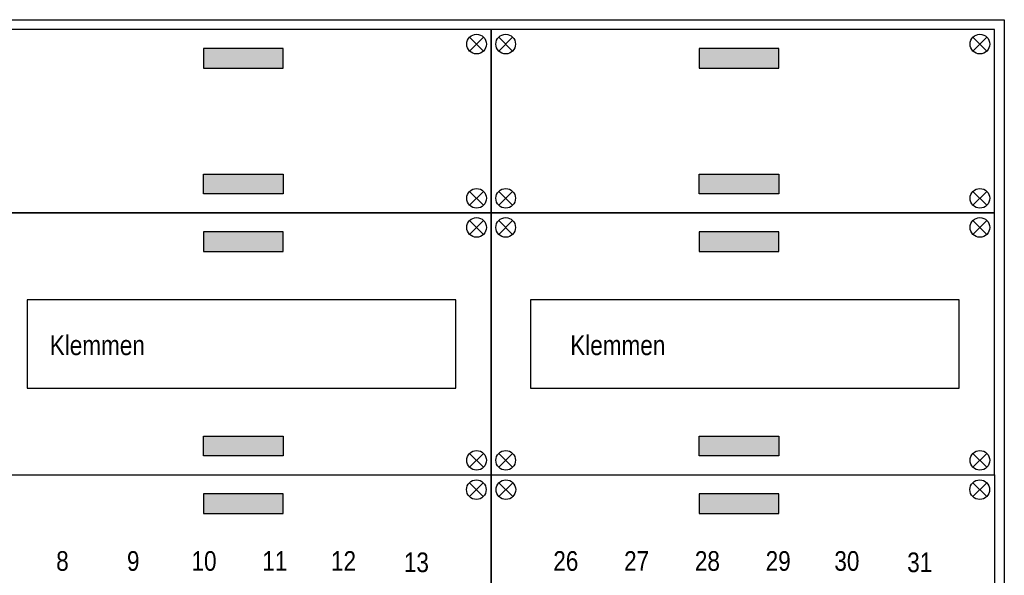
# Model space of a CAD drawing. Header units: millimetres. Extents: x -31842 to 195000, y -27609 to 95000.
# Tile 10 of 21: x -29069 to -24062, y 21311 to 24137. Entities that reach past the tile are written whole.
import ezdxf
from ezdxf.enums import TextEntityAlignment as Align

# ---------------------------------------------------------------- set-up
doc = ezdxf.new("R2010")
doc.units = ezdxf.units.MM
doc.header["$LTSCALE"] = 100
doc.layers.add('EL$6----', color=7, linetype='Continuous')
doc.styles.add('Arial', font='ARIALN.TTF')

msp = doc.modelspace()

# ---------------------------------------------------------------- hatches: boundary and pattern name
at = {"layer": 'EL$6----'}
for points in [[(-27729.2, 23891), (-27729.2, 23991), (-28134.1, 23991), (-28134.1, 23891)], [(-25209.2, 23891), (-25209.2, 23991), (-25614.1, 23991), (-25614.1, 23891)], [(-27729.2, 23350.7), (-27729.2, 23250.7), (-28134.1, 23250.7), (-28134.1, 23350.7)], [(-25209.2, 23350.7), (-25209.2, 23250.7), (-25614.1, 23250.7), (-25614.1, 23350.7)], [(-27729.2, 22958.1), (-27729.2, 23058.1), (-28134.1, 23058.1), (-28134.1, 22958.1)], [(-25209.2, 22958.1), (-25209.2, 23058.1), (-25614.1, 23058.1), (-25614.1, 22958.1)], [(-27729.2, 22017.8), (-27729.2, 21917.8), (-28134.1, 21917.8), (-28134.1, 22017.8)], [(-25209.2, 22017.8), (-25209.2, 21917.8), (-25614.1, 21917.8), (-25614.1, 22017.8)], [(-27729.2, 21625.2), (-27729.2, 21725.2), (-28134.1, 21725.2), (-28134.1, 21625.2)], [(-25209.2, 21625.2), (-25209.2, 21725.2), (-25614.1, 21725.2), (-25614.1, 21625.2)]]:
    msp.add_hatch(color=256, dxfattribs=at).paths.add_polyline_path(points)

# ---------------------------------------------------------------- linework, layer by layer
for points in [[(-31841.7, 24137.3), (-24061.7, 24137.3), (-24061.7, 14838.6), (-31841.7, 14838.6)], [(-29231.7, 23154.4), (-26671.7, 23154.4), (-26671.7, 24087.3), (-29231.7, 24087.3)], [(-26671.7, 23154.4), (-24111.7, 23154.4), (-24111.7, 24087.3), (-26671.7, 24087.3)], [(-29231.7, 21821.5), (-26671.7, 21821.5), (-26671.7, 23154.4), (-29231.7, 23154.4)], [(-26671.7, 21821.5), (-24111.7, 21821.5), (-24111.7, 23154.4), (-26671.7, 23154.4)], [(-26851.7, 22712.9), (-29031.7, 22712.9), (-29031.7, 22262.9), (-26851.7, 22262.9)], [(-29031.7, 22262.9), (-26851.7, 22262.9), (-26851.7, 22712.9), (-29031.7, 22712.9)], [(-24291.7, 22712.9), (-26471.7, 22712.9), (-26471.7, 22262.9), (-24291.7, 22262.9)], [(-26471.7, 22262.9), (-24291.7, 22262.9), (-24291.7, 22712.9), (-26471.7, 22712.9)], [(-29231.7, 21821.5), (-26671.7, 21821.5), (-26671.7, 15821.5), (-29231.7, 15821.5)], [(-26671.7, 21821.5), (-24111.7, 21821.5), (-24111.7, 15821.5), (-26671.7, 15821.5)]]:
    msp.add_lwpolyline(points, close=True, dxfattribs=at)
for points in [[(-26710.5, 23977.7), (-26781.2, 24048.5)], [(-26781.2, 23977.7), (-26710.5, 24048.5)], [(-26632.8, 23977.7), (-26562.1, 24048.5)], [(-26562.1, 23977.7), (-26632.8, 24048.5)], [(-24150.5, 23977.7), (-24221.2, 24048.5)], [(-24221.2, 23977.7), (-24150.5, 24048.5)], [(-26710.5, 23263.9), (-26781.2, 23193.2)], [(-26781.2, 23263.9), (-26710.5, 23193.2)], [(-26632.8, 23263.9), (-26562.1, 23193.2)], [(-26562.1, 23263.9), (-26632.8, 23193.2)], [(-24150.5, 23263.9), (-24221.2, 23193.2)], [(-24221.2, 23263.9), (-24150.5, 23193.2)], [(-26710.5, 23044.8), (-26781.2, 23115.6)], [(-26781.2, 23044.8), (-26710.5, 23115.6)], [(-26632.8, 23044.8), (-26562.1, 23115.6)], [(-26562.1, 23044.8), (-26632.8, 23115.6)], [(-24150.5, 23044.8), (-24221.2, 23115.6)], [(-24221.2, 23044.8), (-24150.5, 23115.6)], [(-26710.5, 21931), (-26781.2, 21860.3)], [(-26781.2, 21931), (-26710.5, 21860.3)], [(-26632.8, 21931), (-26562.1, 21860.3)], [(-26562.1, 21931), (-26632.8, 21860.3)], [(-24150.5, 21931), (-24221.2, 21860.3)], [(-24221.2, 21931), (-24150.5, 21860.3)], [(-26711.3, 21781.8), (-26782, 21711.1)], [(-26782, 21781.8), (-26711.3, 21711.1)], [(-26632, 21781.8), (-26561.3, 21711.1)], [(-26561.3, 21781.8), (-26632, 21711.1)], [(-24151.3, 21781.8), (-24222, 21711.1)], [(-24222, 21781.8), (-24151.3, 21711.1)]]:
    msp.add_lwpolyline(points, dxfattribs=at)
at = {"layer": 'EL$6----', "flags": 128}
for points in [[(-28134.1, 23891), (-27729.2, 23891), (-27729.2, 23991), (-28134.1, 23991), (-28134.1, 23891)], [(-25614.1, 23891), (-25209.2, 23891), (-25209.2, 23991), (-25614.1, 23991), (-25614.1, 23891)], [(-28134.1, 23350.7), (-27729.2, 23350.7), (-27729.2, 23250.7), (-28134.1, 23250.7), (-28134.1, 23350.7)], [(-25614.1, 23350.7), (-25209.2, 23350.7), (-25209.2, 23250.7), (-25614.1, 23250.7), (-25614.1, 23350.7)], [(-28134.1, 22958.1), (-27729.2, 22958.1), (-27729.2, 23058.1), (-28134.1, 23058.1), (-28134.1, 22958.1)], [(-25614.1, 22958.1), (-25209.2, 22958.1), (-25209.2, 23058.1), (-25614.1, 23058.1), (-25614.1, 22958.1)], [(-28134.1, 22017.8), (-27729.2, 22017.8), (-27729.2, 21917.8), (-28134.1, 21917.8), (-28134.1, 22017.8)], [(-25614.1, 22017.8), (-25209.2, 22017.8), (-25209.2, 21917.8), (-25614.1, 21917.8), (-25614.1, 22017.8)], [(-28134.1, 21625.2), (-27729.2, 21625.2), (-27729.2, 21725.2), (-28134.1, 21725.2), (-28134.1, 21625.2)], [(-25614.1, 21625.2), (-25209.2, 21625.2), (-25209.2, 21725.2), (-25614.1, 21725.2), (-25614.1, 21625.2)]]:
    msp.add_lwpolyline(points, dxfattribs=at)
at = {"layer": 'EL$6----'}
for centre in [(-26745.8, 24013.1), (-26597.5, 24013.1), (-24185.8, 24013.1), (-26745.8, 23228.6), (-26597.5, 23228.6), (-24185.8, 23228.6), (-26745.8, 23080.2), (-26597.5, 23080.2), (-24185.8, 23080.2), (-26745.8, 21895.7), (-26597.5, 21895.7), (-24185.8, 21895.7), (-26746.7, 21746.5), (-26596.7, 21746.5), (-24186.7, 21746.5)]:
    msp.add_circle(centre, 50, dxfattribs=at)

# ---------------------------------------------------------------- texts
at = {"layer": 'EL$6----', "style": 'Arial'}
for s, p in [('Klemmen', (-28674.5, 22481)), ('Klemmen', (-26027.4, 22481)), ('8', (-28851.7, 21383.7)), ('9', (-28491.7, 21383.7)), ('10', (-28131.7, 21383.7)), ('11', (-27771.7, 21383.7)), ('12', (-27422.3, 21383.7)), ('26', (-26291.7, 21383.7)), ('27', (-25931.7, 21383.7)), ('28', (-25571.7, 21383.7)), ('29', (-25211.7, 21383.7)), ('30', (-24862.3, 21383.7)), ('13', (-27051.7, 21376.8)), ('31', (-24491.7, 21376.8))]:
    msp.add_text(s, height=100, dxfattribs=at).set_placement(p, align=Align.MIDDLE_CENTER)

doc.saveas('drawing.dxf')
